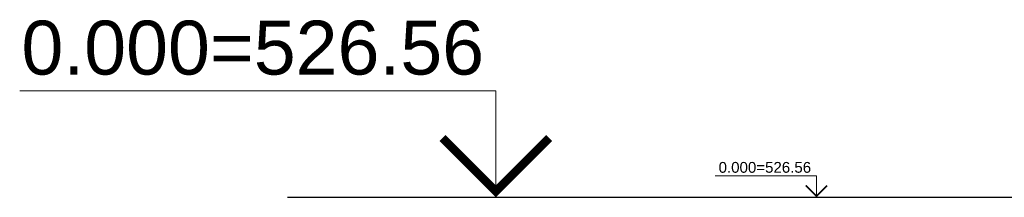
# Model space of a CAD drawing. Header units: millimetres. Extents: x -50987266 to 2610517, y -212233 to 51153522.
# Tile 30 of 174: x 339172 to 375711, y 216265 to 222852. Entities that reach past the tile are written whole.
import ezdxf
from ezdxf.enums import TextEntityAlignment as Align

# ---------------------------------------------------------------- set-up
doc = ezdxf.new("R2010")
doc.units = ezdxf.units.MM
doc.layers.get('Defpoints').update_dxf_attribs({"color": 6})
doc.layers.add('S - TEXT', color=7, linetype='Continuous', lineweight=9)
doc.styles.get("Standard").update_dxf_attribs({"font": 'arial.ttf'})

# ---------------------------------------------------------------- blocks, each defined once
blk = doc.blocks.new('*U18')
at = {"color": 0, "linetype": 'ByBlock', "lineweight": -2}
blk.add_line((-3, 0), (-11.03, 0), dxfattribs=at)
blk.add_lwpolyline([(-8.03, 0), (-8.03, 5), (-31.79, 5)], dxfattribs=at)
at = {"color": 0, "linetype": 'ByBlock', "lineweight": -2, "const_width": 0.4}
blk.add_lwpolyline([(-5.53, 2.78), (-8.03, 0.28), (-10.53, 2.78)], dxfattribs=at)
at = {"color": 0, "linetype": 'ByBlock', "lineweight": -2, "oblique": 15}
for tag, p in [('ОТМЕТКА', (-20.11, 7.02)), ('НТЕКСТ', (-19.28, 2.5))]:
    blk.add_attdef(tag, text='', height=3, dxfattribs=at).set_placement(p, align=Align.MIDDLE_CENTER)
blk = doc.blocks.new('*U12')
at = {"color": 0, "linetype": 'ByBlock', "lineweight": -2}
blk.add_line((-3, 0), (-12.928, 0), dxfattribs=at)
blk.add_lwpolyline([(-9.928, 0), (-9.928, 5), (-32.281, 5)], dxfattribs=at)
at = {"color": 0, "linetype": 'ByBlock', "lineweight": -2, "const_width": 0.4}
blk.add_lwpolyline([(-7.428, 2.783), (-9.928, 0.283), (-12.428, 2.783)], dxfattribs=at)
at = {"color": 0, "linetype": 'ByBlock', "lineweight": -2, "oblique": 15}
for tag, p in [('ОТМЕТКА', (-21.307, 7.024)), ('НТЕКСТ', (-21.178, 2.5))]:
    blk.add_attdef(tag, text='', height=3, dxfattribs=at).set_placement(p, align=Align.MIDDLE_CENTER)

msp = doc.modelspace()

# ---------------------------------------------------------------- linework, layer by layer
at = {"layer": 'Defpoints'}
msp.add_line((349106.5, 216264.8), (609237.7, 216264.8), dxfattribs=at)

# ---------------------------------------------------------------- block references
at = {"layer": 'S - TEXT'}
ref = msp.add_blockref('*U12', (364687.1, 216264.8), dxfattribs=dict(at, xscale=790.3999999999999, yscale=790.3999999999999, zscale=790.3999999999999))
ref.add_attrib('ОТМЕТКА', '0.000=526.56', dxfattribs={"layer": '0', "color": 0, "linetype": 'ByBlock', "lineweight": -2, "height": 2000}).set_placement((347822.1, 221816.8), align=Align.MIDDLE_CENTER)
ref = msp.add_blockref('*U18', (370009.1, 216264.8), dxfattribs=dict(at, xscale=158.08, yscale=158.08, zscale=158.08))
ref.add_attrib('ОТМЕТКА', '0.000=526.56', dxfattribs={"layer": '0', "color": 0, "linetype": 'ByBlock', "lineweight": -2, "height": 400}).set_placement((366825.2, 217375.2), align=Align.MIDDLE_CENTER)

doc.saveas('drawing.dxf')
